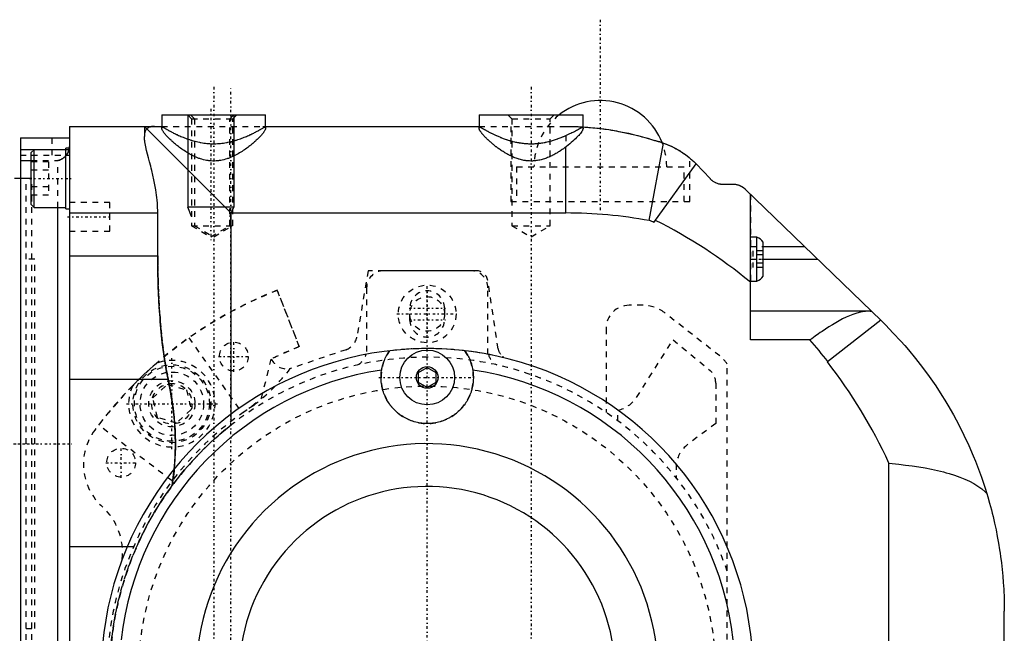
# Model space of a CAD drawing. Extents: x -484 to 152, y -5 to 754.
# Tile 14 of 14: x -159 to 12, y 647 to 754. Entities that reach past the tile are written whole.
import ezdxf

# ---------------------------------------------------------------- set-up
doc = ezdxf.new("R2010")
doc.units = 0
doc.linetypes.add('CENTER', pattern=[1.5, 0.45, -0.5, 0.05, -0.5])
doc.linetypes.add('DASHED', pattern=[2, 1, -1])
for name, color, linetype in [('AM_0', 7, 'CONTINUOUS'), ('AM_10', 7, 'CONTINUOUS'), ('AM_3', 7, 'DASHED'), ('AM_7', 7, 'CENTER')]:
    doc.layers.add(name, color=color, linetype=linetype)

msp = doc.modelspace()

# ---------------------------------------------------------------- linework, layer by layer
at = {"layer": 'AM_0', "color": 7, "linetype": 'CONTINUOUS'}
for p, q in [((-134, 737), (-134, 734.7)), ((-134, 737), (-116, 737)), ((-116, 734.7), (-116, 737)), ((-79, 737), (-79, 734.7)), ((-79, 737), (-61, 737)), ((-61, 734.65), (-61, 737)), ((-150, 735), (-150, 613.5)), ((-150, 735), (-134, 735)), ((-137, 735), (-137, 733.27)), ((-122, 720), (-137, 735)), ((-116, 735), (-79, 735)), ((-158.5, 733), (-150, 733)), ((-158.5, 733), (-158.5, 630)), ((-49.52, 718.68), (-47.04, 732.12)), ((-158.5, 731.01), (-150.6, 731.01)), ((-156.1, 730.96), (-156.6, 730.46)), ((-156.6, 721.46), (-156.6, 730.46)), ((-150.6, 730.96), (-156.1, 730.96)), ((-156.1, 720.96), (-156.1, 730.96)), ((-150, 731.21), (-150.6, 731.21)), ((-150.6, 720.71), (-150.6, 731.21)), ((-64, 720), (-64, 731.43)), ((-158.5, 729.07), (-156.6, 729.07)), ((-48.71, 718.33), (-41.39, 728.51)), ((-41.39, 728.51), (-38.99, 725.95)), ((-158.5, 726), (-159.5, 726)), ((-36.8, 725), (-35, 725)), ((-32.91, 724.15), (-9.3, 701.28)), ((-32, 698), (-32, 723.27)), ((-156.6, 721.46), (-156.1, 720.96)), ((-156.1, 720.96), (-150.6, 720.96)), ((-152, 633.04), (-152, 720.96)), ((-150.6, 720.71), (-150, 720.71)), ((-150, 720), (-134.69, 720)), ((-134.69, 712.59), (-134.69, 720)), ((-122, 720), (-122, 685.12)), ((-122, 720), (-64, 720)), ((-30.88, 715.8), (-32, 715.8)), ((-30.88, 708.2), (-30.88, 715.8)), ((-29.8, 709.05), (-29.8, 714.95)), ((-29.8, 714.2), (-22.64, 714.2)), ((-150, 712.59), (-134.69, 712.59)), ((-29.8, 712), (-20.36, 712)), ((-32, 708.2), (-30.88, 708.2)), ((-11.07, 703), (-32, 703)), ((-9.42, 701.4), (-18.66, 694.18)), ((-21.69, 698), (-32, 698)), ((-89.5, 692.37), (-88, 693.23)), ((-88, 693.23), (-86.5, 692.37)), ((-150, 691.18), (-132.89, 691.18)), ((-89.5, 690.63), (-89.5, 692.37)), ((-86.5, 692.37), (-86.5, 690.63)), ((-88, 689.77), (-89.5, 690.63)), ((-86.5, 690.63), (-88, 689.77)), ((-8, 608), (-8, 676.66)), ((-150, 662.22), (-139.95, 662.22)), ((12, 615), (12, 651))]:
    msp.add_line(p, q, dxfattribs=at)
for points in [[(-116, 734.7, 0), (-116, 734.67, 0), (-116.01, 734.61, 0), (-116.03, 734.54, 0), (-116.04, 734.51, 0), (-116.05, 734.47, 0), (-116.08, 734.4, 0), (-116.12, 734.31, 0), (-116.17, 734.23, 0), (-116.23, 734.14, 0), (-116.29, 734.04, 0), (-116.33, 733.99, 0), (-116.37, 733.94, 0), (-116.45, 733.83, 0), (-116.53, 733.73, 0), (-116.63, 733.61, 0), (-116.73, 733.5, 0), (-116.84, 733.38, 0), (-116.89, 733.31, 0), (-116.95, 733.25, 0), (-117.07, 733.13, 0), (-117.2, 733, 0), (-117.27, 732.93, 0), (-117.33, 732.86, 0), (-117.47, 732.73, 0), (-117.62, 732.6, 0), (-117.69, 732.53, 0), (-117.76, 732.46, 0), (-117.92, 732.32, 0), (-118.07, 732.18, 0), (-118.24, 732.05, 0), (-118.4, 731.91, 0), (-118.57, 731.77, 0), (-118.65, 731.7, 0), (-118.74, 731.64, 0), (-118.92, 731.5, 0), (-119.1, 731.36, 0), (-119.28, 731.22, 0), (-119.48, 731.08, 0), (-119.68, 730.94, 0), (-119.78, 730.88, 0), (-119.88, 730.81, 0), (-120.09, 730.67, 0), (-120.31, 730.53, 0), (-120.53, 730.4, 0), (-120.76, 730.27, 0), (-120.99, 730.14, 0), (-121.1, 730.08, 0), (-121.22, 730.01, 0), (-121.46, 729.89, 0), (-121.7, 729.78, 0), (-121.95, 729.67, 0), (-122.2, 729.57, 0), (-122.45, 729.47, 0), (-122.58, 729.42, 0), (-122.71, 729.38, 0), (-122.97, 729.3, 0), (-123.24, 729.23, 0), (-123.5, 729.16, 0), (-123.77, 729.11, 0), (-124.04, 729.07, 0), (-124.18, 729.05, 0), (-124.31, 729.03, 0), (-124.59, 729.01, 0), (-124.86, 729, 0), (-125, 729, 0), (-125.14, 729, 0), (-125.41, 729.01, 0), (-125.69, 729.03, 0), (-125.82, 729.05, 0), (-125.96, 729.07, 0), (-126.23, 729.11, 0), (-126.5, 729.16, 0), (-126.76, 729.23, 0), (-127.03, 729.3, 0), (-127.29, 729.38, 0), (-127.42, 729.42, 0), (-127.55, 729.47, 0), (-127.8, 729.57, 0), (-128.05, 729.67, 0), (-128.3, 729.78, 0), (-128.54, 729.89, 0), (-128.78, 730.01, 0), (-128.9, 730.08, 0), (-129.01, 730.14, 0), (-129.24, 730.27, 0), (-129.47, 730.4, 0), (-129.69, 730.53, 0), (-129.91, 730.67, 0), (-130.12, 730.81, 0), (-130.22, 730.88, 0), (-130.32, 730.94, 0), (-130.52, 731.08, 0), (-130.72, 731.22, 0), (-130.9, 731.36, 0), (-131.08, 731.5, 0), (-131.26, 731.64, 0), (-131.35, 731.7, 0), (-131.43, 731.77, 0), (-131.6, 731.91, 0), (-131.76, 732.05, 0), (-131.93, 732.18, 0), (-132.08, 732.32, 0), (-132.24, 732.46, 0), (-132.31, 732.53, 0), (-132.38, 732.6, 0), (-132.53, 732.73, 0), (-132.67, 732.86, 0), (-132.73, 732.93, 0), (-132.8, 733, 0), (-132.93, 733.13, 0), (-133.05, 733.25, 0), (-133.11, 733.31, 0), (-133.16, 733.38, 0), (-133.27, 733.5, 0), (-133.37, 733.61, 0), (-133.47, 733.73, 0), (-133.55, 733.83, 0), (-133.63, 733.94, 0), (-133.67, 733.99, 0), (-133.71, 734.04, 0), (-133.77, 734.14, 0), (-133.83, 734.23, 0), (-133.88, 734.31, 0), (-133.92, 734.4, 0), (-133.95, 734.47, 0), (-133.96, 734.51, 0), (-133.97, 734.54, 0), (-133.99, 734.61, 0), (-134, 734.67, 0), (-134, 734.7, 0)], [(-64, 731.43, 0), (-64.07, 731.38, 0), (-64.2, 731.28, 0), (-64.34, 731.18, 0), (-64.41, 731.13, 0), (-64.48, 731.08, 0), (-64.63, 730.98, 0), (-64.78, 730.88, 0), (-64.93, 730.77, 0), (-65.08, 730.67, 0), (-65.24, 730.57, 0), (-65.32, 730.52, 0), (-65.4, 730.48, 0), (-65.56, 730.38, 0), (-65.73, 730.28, 0), (-65.9, 730.19, 0), (-66.07, 730.09, 0), (-66.24, 730, 0), (-66.33, 729.96, 0), (-66.41, 729.92, 0), (-66.59, 729.83, 0), (-66.77, 729.75, 0), (-66.86, 729.71, 0), (-66.95, 729.67, 0), (-67.13, 729.59, 0), (-67.32, 729.52, 0), (-67.41, 729.49, 0), (-67.51, 729.45, 0), (-67.7, 729.39, 0), (-67.89, 729.33, 0), (-68.08, 729.27, 0), (-68.27, 729.22, 0), (-68.47, 729.17, 0), (-68.56, 729.15, 0), (-68.66, 729.13, 0), (-68.86, 729.1, 0), (-69.06, 729.07, 0), (-69.26, 729.04, 0), (-69.46, 729.02, 0), (-69.66, 729.01, 0), (-69.76, 729, 0), (-69.86, 729, 0), (-70.06, 729, 0), (-70.26, 729.01, 0), (-70.46, 729.02, 0), (-70.66, 729.03, 0), (-70.86, 729.05, 0), (-70.96, 729.07, 0), (-71.06, 729.08, 0), (-71.26, 729.12, 0), (-71.45, 729.16, 0), (-71.65, 729.2, 0), (-71.84, 729.25, 0), (-72.04, 729.3, 0), (-72.13, 729.33, 0), (-72.23, 729.36, 0), (-72.42, 729.42, 0), (-72.6, 729.49, 0), (-72.79, 729.56, 0), (-72.97, 729.64, 0), (-73.16, 729.72, 0), (-73.25, 729.76, 0), (-73.34, 729.8, 0), (-73.51, 729.88, 0), (-73.69, 729.97, 0), (-73.78, 730.01, 0), (-73.86, 730.06, 0), (-74.03, 730.15, 0), (-74.2, 730.24, 0), (-74.29, 730.29, 0), (-74.37, 730.34, 0), (-74.53, 730.43, 0), (-74.69, 730.53, 0), (-74.85, 730.63, 0), (-75.01, 730.73, 0), (-75.16, 730.83, 0), (-75.24, 730.88, 0), (-75.31, 730.94, 0), (-75.46, 731.04, 0), (-75.6, 731.14, 0), (-75.74, 731.24, 0), (-75.88, 731.34, 0), (-76.01, 731.44, 0), (-76.08, 731.49, 0), (-76.14, 731.54, 0), (-76.27, 731.64, 0), (-76.39, 731.74, 0), (-76.52, 731.84, 0), (-76.64, 731.94, 0), (-76.76, 732.04, 0), (-76.82, 732.1, 0), (-76.88, 732.15, 0), (-77, 732.25, 0), (-77.11, 732.35, 0), (-77.22, 732.45, 0), (-77.33, 732.55, 0), (-77.44, 732.65, 0), (-77.49, 732.7, 0), (-77.54, 732.75, 0), (-77.65, 732.84, 0), (-77.74, 732.94, 0), (-77.84, 733.04, 0), (-77.93, 733.13, 0), (-78.02, 733.22, 0), (-78.06, 733.27, 0), (-78.11, 733.31, 0), (-78.19, 733.4, 0), (-78.27, 733.49, 0), (-78.31, 733.53, 0), (-78.34, 733.58, 0), (-78.41, 733.66, 0), (-78.48, 733.74, 0), (-78.51, 733.78, 0), (-78.55, 733.82, 0), (-78.61, 733.9, 0), (-78.66, 733.98, 0), (-78.71, 734.05, 0), (-78.76, 734.12, 0), (-78.8, 734.19, 0), (-78.82, 734.22, 0), (-78.84, 734.25, 0), (-78.88, 734.32, 0), (-78.91, 734.38, 0), (-78.93, 734.43, 0), (-78.96, 734.49, 0), (-78.97, 734.54, 0), (-78.98, 734.56, 0), (-78.99, 734.59, 0), (-79, 734.63, 0), (-79, 734.68, 0), (-79, 734.7, 0)], [(-61, 734.65, 0), (-61, 734.6, 0), (-61.03, 734.5, 0), (-61.07, 734.38, 0), (-61.1, 734.32, 0), (-61.13, 734.25, 0), (-61.22, 734.11, 0), (-61.32, 733.96, 0), (-61.45, 733.8, 0), (-61.59, 733.63, 0), (-61.75, 733.45, 0), (-61.84, 733.35, 0), (-61.93, 733.26, 0), (-62.12, 733.06, 0), (-62.32, 732.86, 0), (-62.55, 732.65, 0), (-62.78, 732.44, 0), (-63.03, 732.22, 0), (-63.16, 732.11, 0), (-63.29, 732, 0), (-63.57, 731.77, 0), (-63.85, 731.55, 0), (-64, 731.43, 0)], [(-61, 734.91, 0), (-60.66, 734.89, 0), (-59.97, 734.84, 0), (-59.28, 734.78, 0), (-58.94, 734.74, 0), (-58.59, 734.71, 0), (-57.91, 734.63, 0), (-57.22, 734.54, 0), (-56.54, 734.44, 0), (-55.86, 734.33, 0), (-55.17, 734.22, 0), (-54.83, 734.15, 0), (-54.49, 734.09, 0), (-53.82, 733.95, 0), (-53.14, 733.81, 0), (-52.46, 733.65, 0), (-51.79, 733.49, 0), (-51.12, 733.31, 0), (-50.79, 733.22, 0), (-50.45, 733.13, 0), (-49.78, 732.94, 0), (-49.12, 732.73, 0), (-48.79, 732.63, 0)], [(-134.69, 720, 0), (-134.69, 720.44, 0), (-134.71, 720.95, 0), (-134.71, 721.1, 0), (-134.72, 721.25, 0), (-134.73, 721.33, 0), (-134.73, 721.4, 0), (-134.74, 721.55, 0), (-134.75, 721.7, 0), (-134.79, 722.22, 0), (-134.84, 722.67, 0), (-134.89, 723.11, 0), (-135.01, 724, 0), (-135.17, 724.87, 0), (-135.34, 725.72, 0), (-135.52, 726.55, 0), (-135.72, 727.36, 0), (-135.81, 727.74, 0), (-135.91, 728.12, 0), (-136.1, 728.86, 0), (-136.29, 729.55, 0), (-136.46, 730.2, 0), (-136.62, 730.84, 0), (-136.76, 731.46, 0), (-136.82, 731.76, 0), (-136.83, 731.81, 0), (-136.85, 731.91, 0), (-136.87, 732, 0), (-136.88, 732.05, 0), (-136.88, 732.1, 0), (-136.9, 732.19, 0), (-136.91, 732.28, 0), (-136.93, 732.37, 0), (-136.94, 732.46, 0), (-136.95, 732.54, 0), (-136.95, 732.58, 0), (-136.96, 732.63, 0), (-136.97, 732.71, 0), (-136.98, 732.79, 0), (-136.98, 732.87, 0), (-136.99, 732.94, 0), (-136.99, 733.02, 0), (-137, 733.06, 0), (-137, 733.09, 0), (-137, 733.16, 0), (-137, 733.23, 0), (-137, 733.27, 0)], [(-48.79, 732.63, 0), (-48.74, 732.62, 0), (-48.64, 732.59, 0), (-48.54, 732.57, 0), (-48.49, 732.56, 0), (-48.44, 732.55, 0), (-48.34, 732.52, 0), (-48.24, 732.49, 0), (-48.14, 732.47, 0), (-48.04, 732.44, 0), (-47.95, 732.41, 0), (-47.9, 732.4, 0), (-47.85, 732.38, 0), (-47.75, 732.36, 0), (-47.66, 732.33, 0), (-47.32, 732.22, 0), (-47.04, 732.12, 0)], [(-47.3, 732.21, 0), (-47.05, 732.12, 0), (-46.57, 731.94, 0), (-46.11, 731.75, 0), (-45.89, 731.66, 0), (-45.68, 731.56, 0), (-45.27, 731.36, 0), (-44.89, 731.15, 0), (-44.53, 730.95, 0), (-44.2, 730.75, 0), (-43.9, 730.56, 0), (-43.76, 730.47, 0), (-43.63, 730.38, 0), (-43.38, 730.2, 0), (-43.16, 730.05, 0), (-42.98, 729.91, 0), (-42.82, 729.78, 0), (-42.69, 729.68, 0), (-42.64, 729.64, 0), (-42.6, 729.61, 0), (-42.54, 729.56, 0), (-42.5, 729.53, 0), (-42.5, 729.53, 0)], [(-47.04, 732.12, 0), (-46.87, 732.06, 0), (-46.52, 731.92, 0), (-46.18, 731.78, 0), (-46.01, 731.71, 0), (-45.84, 731.63, 0), (-45.5, 731.47, 0), (-45.17, 731.3, 0), (-44.84, 731.13, 0), (-44.51, 730.94, 0), (-44.19, 730.75, 0), (-44.03, 730.65, 0), (-43.87, 730.54, 0), (-43.56, 730.33, 0), (-43.25, 730.11, 0), (-42.95, 729.89, 0), (-42.66, 729.65, 0), (-42.37, 729.41, 0), (-42.22, 729.29, 0), (-42.08, 729.16, 0), (-41.8, 728.91, 0), (-41.53, 728.64, 0), (-41.39, 728.51, 0)], [(-150, 731.51, 0), (-150, 731.46, 0), (-150, 731.36, 0), (-150.01, 731.26, 0), (-150.02, 731.21, 0)], [(-38.99, 725.95, 0), (-38.94, 725.9, 0), (-38.84, 725.8, 0), (-38.74, 725.71, 0), (-38.69, 725.67, 0), (-38.63, 725.62, 0), (-38.52, 725.54, 0), (-38.4, 725.46, 0), (-38.28, 725.39, 0), (-38.15, 725.32, 0), (-38.03, 725.26, 0), (-37.96, 725.24, 0), (-37.9, 725.21, 0), (-37.77, 725.16, 0), (-37.64, 725.12, 0), (-37.51, 725.08, 0), (-37.37, 725.06, 0), (-37.24, 725.03, 0), (-37.18, 725.02, 0), (-37.12, 725.02, 0), (-36.99, 725.01, 0), (-36.86, 725, 0), (-36.8, 725, 0)], [(-35, 725, 0), (-34.94, 725, 0), (-34.83, 725, 0), (-34.71, 724.99, 0), (-34.65, 724.98, 0), (-34.59, 724.97, 0), (-34.48, 724.95, 0), (-34.35, 724.93, 0), (-34.23, 724.9, 0), (-34.11, 724.87, 0), (-33.99, 724.82, 0), (-33.93, 724.8, 0), (-33.92, 724.8, 0), (-33.9, 724.79, 0), (-33.88, 724.78, 0), (-33.87, 724.78, 0), (-33.86, 724.77, 0), (-33.83, 724.76, 0), (-33.81, 724.76, 0), (-33.79, 724.75, 0), (-33.77, 724.74, 0), (-33.75, 724.73, 0), (-33.74, 724.72, 0), (-33.73, 724.72, 0), (-33.71, 724.71, 0), (-33.69, 724.7, 0), (-33.67, 724.69, 0), (-33.65, 724.68, 0), (-33.63, 724.67, 0), (-33.62, 724.67, 0), (-33.61, 724.66, 0), (-33.59, 724.65, 0), (-33.57, 724.64, 0), (-33.55, 724.63, 0), (-33.53, 724.62, 0), (-33.51, 724.61, 0), (-33.5, 724.6, 0), (-33.49, 724.59, 0), (-33.47, 724.58, 0), (-33.45, 724.57, 0), (-33.44, 724.56, 0), (-33.42, 724.55, 0), (-33.4, 724.54, 0), (-33.39, 724.53, 0), (-33.38, 724.52, 0), (-33.36, 724.51, 0), (-33.34, 724.5, 0), (-33.32, 724.49, 0), (-33.3, 724.47, 0), (-33.28, 724.46, 0), (-33.27, 724.45, 0), (-33.26, 724.45, 0), (-33.25, 724.43, 0), (-33.23, 724.42, 0), (-33.22, 724.41, 0), (-33.21, 724.41, 0), (-33.19, 724.39, 0), (-33.17, 724.38, 0), (-33.16, 724.37, 0), (-33.16, 724.37, 0), (-33.14, 724.35, 0), (-33.12, 724.34, 0), (-33.1, 724.32, 0), (-33.09, 724.31, 0), (-33.07, 724.3, 0), (-33.06, 724.29, 0), (-33.05, 724.28, 0), (-33.04, 724.27, 0), (-33.02, 724.25, 0), (-33, 724.24, 0), (-32.99, 724.22, 0), (-32.97, 724.21, 0), (-32.96, 724.2, 0), (-32.95, 724.19, 0), (-32.94, 724.18, 0), (-32.92, 724.16, 0), (-32.91, 724.15, 0)], [(-132.89, 691.18, 0), (-133, 691.74, 0), (-133.21, 692.86, 0), (-133.41, 694.01, 0), (-133.5, 694.59, 0), (-133.59, 695.18, 0), (-133.75, 696.36, 0), (-133.9, 697.55, 0), (-134.03, 698.76, 0), (-134.15, 699.98, 0), (-134.25, 701.2, 0), (-134.3, 701.82, 0), (-134.35, 702.43, 0), (-134.43, 703.65, 0), (-134.5, 704.88, 0), (-134.55, 706.1, 0), (-134.6, 707.31, 0), (-134.64, 708.51, 0), (-134.65, 709.11, 0), (-134.66, 709.7, 0), (-134.68, 710.87, 0), (-134.69, 712.02, 0), (-134.69, 712.59, 0)], [(-11.27, 703, 0), (-11.53, 702.99, 0), (-12.06, 702.95, 0), (-12.6, 702.88, 0), (-12.87, 702.82, 0), (-13.14, 702.76, 0), (-13.7, 702.6, 0), (-14.26, 702.41, 0), (-14.84, 702.18, 0), (-15.42, 701.92, 0), (-16.01, 701.63, 0), (-16.3, 701.48, 0), (-16.6, 701.32, 0), (-17.19, 700.98, 0), (-17.78, 700.63, 0), (-18.38, 700.25, 0), (-18.98, 699.86, 0), (-19.58, 699.46, 0), (-19.88, 699.26, 0), (-20.18, 699.05, 0), (-20.78, 698.63, 0), (-21.38, 698.21, 0), (-21.69, 698, 0)], [(-9.3, 701.28, 0), (-8.6, 700.59, 0), (-7.23, 699.19, 0), (-5.91, 697.76, 0), (-5.26, 697.02, 0), (-4.62, 696.28, 0), (-3.37, 694.77, 0), (-2.17, 693.23, 0), (-1.01, 691.65, 0), (0.11, 690.04, 0), (1.18, 688.39, 0), (1.7, 687.55, 0), (2.2, 686.71, 0), (3.18, 685.01, 0), (4.12, 683.27, 0), (5, 681.51, 0), (5.84, 679.72, 0), (6.62, 677.91, 0), (7, 676.99, 0), (7.36, 676.07, 0), (8.04, 674.21, 0), (8.67, 672.33, 0), (8.97, 671.39, 0)], [(-95.9, 692.77, 0), (-95.89, 692.79, 0), (-95.89, 692.85, 0), (-95.88, 692.9, 0), (-95.87, 692.93, 0), (-95.87, 692.95, 0), (-95.86, 693.01, 0), (-95.85, 693.06, 0), (-95.81, 693.24, 0), (-95.74, 693.54, 0), (-95.7, 693.68, 0), (-95.65, 693.83, 0), (-95.57, 694.1, 0), (-95.47, 694.36, 0), (-95.37, 694.61, 0), (-95.27, 694.84, 0), (-95.17, 695.06, 0), (-95.11, 695.16, 0), (-95.06, 695.26, 0), (-94.96, 695.44, 0), (-94.87, 695.6, 0), (-94.82, 695.69, 0), (-94.8, 695.71, 0), (-94.79, 695.73, 0), (-94.78, 695.74, 0), (-94.78, 695.75, 0), (-94.76, 695.78, 0), (-94.75, 695.8, 0), (-94.74, 695.82, 0), (-94.72, 695.84, 0), (-94.71, 695.86, 0), (-94.7, 695.87, 0), (-94.7, 695.87, 0), (-94.69, 695.89, 0), (-94.68, 695.91, 0), (-94.66, 695.93, 0), (-94.65, 695.94, 0), (-94.64, 695.96, 0), (-94.64, 695.96, 0), (-94.63, 695.97, 0), (-94.62, 695.99, 0), (-94.61, 696, 0), (-94.61, 696.01, 0), (-94.61, 696.01, 0), (-94.6, 696.02, 0), (-94.59, 696.04, 0), (-94.59, 696.04, 0), (-94.58, 696.05, 0), (-94.58, 696.06, 0), (-94.57, 696.07, 0), (-94.56, 696.07, 0), (-94.56, 696.08, 0), (-94.55, 696.09, 0), (-94.55, 696.09, 0), (-94.55, 696.1, 0), (-94.54, 696.1, 0), (-94.54, 696.11, 0), (-94.54, 696.11, 0), (-94.54, 696.11, 0), (-94.53, 696.12, 0), (-94.53, 696.12, 0), (-94.53, 696.12, 0), (-94.53, 696.12, 0), (-94.53, 696.12, 0), (-94.53, 696.12, 0)], [(-81.47, 696.12, 0), (-81.47, 696.12, 0), (-81.47, 696.12, 0), (-81.47, 696.12, 0), (-81.47, 696.12, 0), (-81.47, 696.12, 0), (-81.46, 696.11, 0), (-81.46, 696.11, 0), (-81.46, 696.11, 0), (-81.46, 696.1, 0), (-81.45, 696.1, 0), (-81.45, 696.09, 0), (-81.45, 696.09, 0), (-81.44, 696.08, 0), (-81.44, 696.08, 0), (-81.43, 696.07, 0), (-81.43, 696.06, 0), (-81.42, 696.05, 0), (-81.42, 696.04, 0), (-81.41, 696.04, 0), (-81.4, 696.03, 0), (-81.4, 696.02, 0), (-81.39, 696.01, 0), (-81.39, 696, 0), (-81.38, 695.99, 0), (-81.37, 695.98, 0), (-81.37, 695.97, 0), (-81.36, 695.96, 0), (-81.35, 695.95, 0), (-81.34, 695.93, 0), (-81.33, 695.92, 0), (-81.32, 695.9, 0), (-81.31, 695.88, 0), (-81.3, 695.88, 0), (-81.3, 695.87, 0), (-81.28, 695.85, 0), (-81.27, 695.83, 0), (-81.26, 695.81, 0), (-81.25, 695.79, 0), (-81.23, 695.77, 0), (-81.23, 695.76, 0), (-81.22, 695.75, 0), (-81.21, 695.73, 0), (-81.19, 695.7, 0), (-81.14, 695.62, 0), (-81.05, 695.46, 0), (-80.95, 695.29, 0), (-80.9, 695.19, 0), (-80.85, 695.09, 0), (-80.75, 694.88, 0), (-80.64, 694.65, 0), (-80.54, 694.4, 0), (-80.45, 694.13, 0), (-80.35, 693.85, 0), (-80.31, 693.71, 0), (-80.27, 693.56, 0), (-80.19, 693.25, 0), (-80.15, 693.07, 0), (-80.14, 693.01, 0), (-80.13, 692.96, 0), (-80.13, 692.93, 0), (-80.12, 692.9, 0), (-80.11, 692.85, 0), (-80.11, 692.8, 0), (-80.1, 692.77, 0)], [(-80.1, 692.77, 0), (-80.08, 692.64, 0), (-80.05, 692.39, 0), (-80.02, 692.13, 0), (-80.02, 692, 0), (-80.01, 691.88, 0), (-80, 691.62, 0), (-80, 691.37, 0), (-80.01, 691.12, 0), (-80.02, 690.88, 0), (-80.05, 690.63, 0), (-80.06, 690.51, 0), (-80.08, 690.39, 0), (-80.11, 690.16, 0), (-80.16, 689.92, 0), (-80.21, 689.68, 0), (-80.27, 689.44, 0), (-80.34, 689.2, 0), (-80.37, 689.09, 0), (-80.41, 688.97, 0), (-80.5, 688.73, 0), (-80.59, 688.49, 0), (-80.64, 688.38, 0), (-80.69, 688.26, 0), (-80.79, 688.03, 0), (-80.91, 687.8, 0), (-80.97, 687.68, 0), (-81.03, 687.57, 0), (-81.16, 687.35, 0), (-81.3, 687.13, 0), (-81.44, 686.92, 0), (-81.59, 686.71, 0), (-81.75, 686.51, 0), (-81.83, 686.41, 0), (-81.91, 686.31, 0), (-82.08, 686.12, 0), (-82.25, 685.93, 0), (-82.43, 685.76, 0), (-82.61, 685.59, 0), (-82.8, 685.42, 0), (-82.89, 685.34, 0), (-82.99, 685.26, 0), (-83.19, 685.11, 0), (-83.39, 684.96, 0), (-83.6, 684.82, 0), (-83.82, 684.68, 0), (-84.05, 684.54, 0), (-84.16, 684.48, 0), (-84.28, 684.42, 0), (-84.52, 684.3, 0), (-84.76, 684.18, 0), (-85.01, 684.08, 0), (-85.26, 683.98, 0), (-85.52, 683.9, 0), (-85.64, 683.85, 0), (-85.77, 683.82, 0), (-86.03, 683.75, 0), (-86.3, 683.68, 0), (-86.56, 683.63, 0), (-86.82, 683.59, 0), (-87.09, 683.55, 0), (-87.22, 683.54, 0), (-87.35, 683.53, 0), (-87.61, 683.51, 0), (-87.87, 683.5, 0), (-88, 683.5, 0), (-88.13, 683.5, 0), (-88.39, 683.51, 0), (-88.65, 683.53, 0), (-88.78, 683.54, 0), (-88.91, 683.55, 0), (-89.18, 683.59, 0), (-89.44, 683.63, 0), (-89.7, 683.68, 0), (-89.97, 683.75, 0), (-90.23, 683.82, 0), (-90.36, 683.85, 0), (-90.48, 683.9, 0), (-90.74, 683.98, 0), (-90.99, 684.08, 0), (-91.24, 684.18, 0), (-91.48, 684.3, 0), (-91.72, 684.42, 0), (-91.84, 684.48, 0), (-91.95, 684.54, 0), (-92.18, 684.68, 0), (-92.4, 684.82, 0), (-92.61, 684.96, 0), (-92.81, 685.11, 0), (-93.01, 685.26, 0), (-93.11, 685.34, 0), (-93.2, 685.42, 0), (-93.39, 685.59, 0), (-93.57, 685.76, 0), (-93.75, 685.93, 0), (-93.92, 686.12, 0), (-94.09, 686.31, 0), (-94.17, 686.41, 0), (-94.25, 686.51, 0), (-94.41, 686.71, 0), (-94.56, 686.92, 0), (-94.7, 687.13, 0), (-94.84, 687.35, 0), (-94.97, 687.57, 0), (-95.03, 687.68, 0), (-95.09, 687.8, 0), (-95.21, 688.03, 0), (-95.31, 688.26, 0), (-95.36, 688.38, 0), (-95.41, 688.49, 0), (-95.5, 688.73, 0), (-95.59, 688.97, 0), (-95.63, 689.09, 0), (-95.66, 689.2, 0), (-95.73, 689.44, 0), (-95.79, 689.68, 0), (-95.84, 689.92, 0), (-95.89, 690.16, 0), (-95.92, 690.39, 0), (-95.94, 690.51, 0), (-95.95, 690.63, 0), (-95.98, 690.88, 0), (-95.99, 691.12, 0), (-96, 691.37, 0), (-96, 691.62, 0), (-95.99, 691.88, 0), (-95.98, 692, 0), (-95.98, 692.13, 0), (-95.95, 692.39, 0), (-95.92, 692.64, 0), (-95.9, 692.77, 0)], [(-131.84, 675.65, 0), (-131.8, 676.08, 0), (-131.73, 676.94, 0), (-131.68, 677.8, 0), (-131.67, 678.23, 0), (-131.65, 678.65, 0), (-131.63, 679.49, 0), (-131.63, 680.32, 0), (-131.65, 681.16, 0), (-131.68, 682.02, 0), (-131.72, 682.89, 0), (-131.75, 683.33, 0), (-131.79, 683.78, 0), (-131.87, 684.67, 0), (-131.97, 685.56, 0), (-132.08, 686.45, 0), (-132.2, 687.33, 0), (-132.34, 688.21, 0), (-132.41, 688.65, 0), (-132.49, 689.08, 0), (-132.64, 689.94, 0), (-132.81, 690.77, 0), (-132.89, 691.18, 0)], [(-8, 676.66, 0), (-7.42, 676.6, 0), (-6.25, 676.47, 0), (-5.1, 676.32, 0), (-4.53, 676.25, 0), (-3.96, 676.17, 0), (-2.83, 676, 0), (-1.72, 675.81, 0), (-0.63, 675.6, 0), (0.42, 675.37, 0), (1.44, 675.12, 0), (1.94, 674.99, 0), (2.43, 674.85, 0), (3.38, 674.55, 0), (4.29, 674.23, 0), (5.15, 673.88, 0), (5.96, 673.5, 0), (6.72, 673.09, 0), (7.08, 672.87, 0), (7.43, 672.64, 0), (8.08, 672.17, 0), (8.68, 671.66, 0), (8.97, 671.39, 0)], [(8.97, 671.39, 0), (9.13, 670.82, 0), (9.46, 669.68, 0), (9.77, 668.54, 0), (9.91, 667.97, 0), (10.05, 667.39, 0), (10.32, 666.24, 0), (10.57, 665.09, 0), (10.79, 663.94, 0), (11, 662.78, 0), (11.19, 661.63, 0), (11.27, 661.05, 0), (11.36, 660.48, 0), (11.5, 659.34, 0), (11.63, 658.2, 0), (11.74, 657.06, 0), (11.83, 655.94, 0), (11.9, 654.82, 0), (11.92, 654.26, 0), (11.95, 653.71, 0), (11.98, 652.62, 0), (12, 651.54, 0), (12, 651, 0)]]:
    msp.add_polyline3d(points, dxfattribs=at)
for radius in [4.75, 1.88]:
    msp.add_circle((-88, 691.5), radius, dxfattribs=at)
for centre, radius, start, end in [((-58, 728), 11.5, 21.4788, 128.5), ((-64, 640), 80, 79.57, 90), ((-49.88, 716.71), 2, 54.27, 79.57), ((-88, 640), 88.1, 50.5324, 63.3157), ((-31.5, 713.9), 2, 31.7883, 71.8051), ((-31.5, 710.1), 2, 288.1949, 328.2117), ((-88, 640), 88.1, 38, 41.1736), ((-88, 640), 56.5, 2.5322, 214.42), ((-88, 640), 53.36, 98.5135, 173.5433), ((-88, 640), 71.5, 131.0281, 135.5719), ((-88, 640), 53.36, 6.4567, 81.4865), ((-88, 640), 88, 24.62, 38), ((-88, 640), 40.02, 2.1299, 214.42), ((-88, 640), 32.6, 1.8555, 214.42)]:
    msp.add_arc(centre, radius, start, end, dxfattribs=at)
at = {"layer": 'AM_10', "color": 7, "linetype": 'CONTINUOUS'}
for p, q in [((-129.5, 737), (-129.5, 721)), ((-121.5, 737), (-121.5, 721)), ((-121.5, 721), (-129.5, 721)), ((-128.82, 719.4), (-129.5, 721)), ((-122.18, 719.4), (-121.5, 721))]:
    msp.add_line(p, q, dxfattribs=at)
at = {"layer": 'AM_3', "color": 6, "linetype": 'DASHED'}
for p, q in [((-129.5, 737), (-128.82, 736.32)), ((-129, 737), (-128.32, 736.32)), ((-128.82, 736.32), (-128.82, 717.8)), ((-128.82, 736.32), (-121.68, 736.32)), ((-128.32, 736.32), (-128.32, 717.8)), ((-122.18, 736.32), (-121.5, 737)), ((-122.18, 717.8), (-122.18, 736.32)), ((-121.68, 736.32), (-121, 737)), ((-121.68, 717.8), (-121.68, 736.32)), ((-74, 737), (-73.32, 736.32)), ((-73.32, 736.32), (-73.32, 717.8)), ((-73.32, 736.32), (-66.68, 736.32)), ((-66.68, 736.32), (-66, 737)), ((-66.68, 717.8), (-66.68, 736.32)), ((-134, 735), (-116, 735)), ((-79, 735), (-64, 735)), ((-73.5, 735), (-73.5, 722)), ((-61.21, 734.92), (-61, 734.91)), ((-61.07, 734.91), (-61, 734.91)), ((-153, 730), (-153, 733)), ((-64, 733.42), (-64, 731.43)), ((-150.6, 731.01), (-150.06, 731.01)), ((-158.5, 730), (-150, 730)), ((-156.6, 729.07), (-152, 729.07)), ((-153.6, 728.85), (-156.6, 728.85)), ((-153.6, 728.85), (-153.6, 723.07)), ((-152, 720.96), (-152, 729.07)), ((-42.5, 722), (-42.5, 729.53)), ((-153.6, 727.4), (-156.6, 727.4)), ((-72.5, 728), (-72.5, 722)), ((-72.5, 728), (-43.5, 728)), ((-43.5, 722), (-43.5, 728)), ((-157.5, 726), (-158.5, 726)), ((-156.5, 726), (-158.5, 726)), ((-157.5, 634), (-157.5, 726)), ((-156.5, 634), (-156.5, 726)), ((-153.6, 724.52), (-156.6, 724.52)), ((-153.6, 723.07), (-156.6, 723.07)), ((-143, 721.84), (-150, 721.84)), ((-143, 716.84), (-143, 721.84)), ((-73.5, 722), (-42.5, 722)), ((-32, 723.27), (-32, 708.01)), ((-150, 716.84), (-143, 716.84)), ((-128.82, 717.8), (-125.5, 715.88)), ((-128.82, 717.8), (-121.68, 717.8)), ((-128.32, 717.8), (-125, 715.88)), ((-125.5, 715.88), (-122.18, 717.8)), ((-125, 715.88), (-121.68, 717.8)), ((-73.32, 717.8), (-70, 715.88)), ((-73.32, 717.8), (-66.68, 717.8)), ((-70, 715.88), (-66.68, 717.8)), ((-32, 714.2), (-29.8, 714.2)), ((-31.6, 713.44), (-31.6, 710.56)), ((-29.8, 713.44), (-31.6, 713.44)), ((-156, 712), (-157.5, 712)), ((-156, 648), (-156, 712)), ((-32, 712), (-29.8, 712)), ((-29.8, 712.72), (-31.6, 712.72)), ((-98.25, 710), (-100.17, 698.6)), ((-79.47, 710), (-98.25, 710)), ((-80.5, 710), (-95.5, 710)), ((-29.8, 711.28), (-31.6, 711.28)), ((-29.8, 710.56), (-31.6, 710.56)), ((-75.7, 696.43), (-77.49, 708.3)), ((-113.99, 706.57), (-110.16, 696.83)), ((-110.16, 696.84), (-113.97, 706.62)), ((-98.5, 707), (-98.5, 695.52)), ((-77.5, 695.52), (-77.5, 707)), ((-91, 701.5), (-91, 703.5)), ((-85, 703.5), (-85, 701.5)), ((-50.6, 704), (-53, 704)), ((-11.27, 703), (-11.07, 703)), ((-37.31, 695.23), (-46.91, 702.73)), ((-57, 700), (-57, 685.43)), ((-129.32, 698.35), (-120.07, 685.3)), ((-51.71, 688.04), (-45.39, 698.04)), ((-45.39, 698.04), (-38.96, 692.71)), ((-110.16, 696.83), (-115.03, 694.69)), ((-102.06, 696.29), (-111.88, 692.98)), ((-116.71, 687.9), (-115.03, 694.69)), ((-36, 622.08), (-36, 693.82)), ((-135.55, 687.94), (-133.03, 690.31)), ((-133.03, 690.31), (-129.71, 689.32)), ((-129.71, 689.32), (-128.92, 685.95)), ((-38, 690.52), (-38, 683.51)), ((-134.76, 684.57), (-135.55, 687.94)), ((-128.92, 685.95), (-131.44, 683.57)), ((-131.44, 683.57), (-134.76, 684.57)), ((-122, 685.12), (-122, 683.23)), ((-54.94, 683.95), (-54.94, 685.82)), ((-132.21, 673.56), (-144.95, 683.23)), ((-38, 683.51), (-42.88, 679.87)), ((-44.85, 676.48), (-44.85, 674.11)), ((-139.95, 662.22), (-138.31, 662.22)), ((-157.5, 648), (-156, 648))]:
    msp.add_line(p, q, dxfattribs=at)
for points in [[(-135.27, 735, 0), (-135.36, 735, 0), (-135.54, 734.99, 0), (-135.71, 734.97, 0), (-135.8, 734.96, 0), (-135.88, 734.94, 0), (-136.03, 734.9, 0), (-136.17, 734.85, 0), (-136.31, 734.79, 0), (-136.43, 734.72, 0), (-136.54, 734.63, 0), (-136.59, 734.59, 0), (-136.63, 734.54, 0), (-136.72, 734.43, 0), (-136.79, 734.31, 0), (-136.85, 734.17, 0), (-136.9, 734.03, 0), (-136.94, 733.88, 0), (-136.96, 733.8, 0), (-136.97, 733.71, 0), (-136.99, 733.54, 0), (-137, 733.36, 0), (-137, 733.27, 0)], [(-134, 734.7, 0), (-134, 734.71, 0), (-134, 734.74, 0), (-133.99, 734.77, 0), (-133.99, 734.79, 0), (-133.98, 734.8, 0), (-133.97, 734.83, 0), (-133.95, 734.85, 0), (-133.94, 734.88, 0), (-133.91, 734.9, 0), (-133.89, 734.92, 0), (-133.87, 734.92, 0), (-133.86, 734.93, 0), (-133.83, 734.95, 0), (-133.79, 734.96, 0), (-133.76, 734.97, 0), (-133.71, 734.98, 0), (-133.67, 734.99, 0), (-133.64, 734.99, 0), (-133.62, 734.99, 0), (-133.57, 735, 0), (-133.51, 735, 0), (-133.49, 735, 0)], [(-134, 735, 0), (-134, 735, 0), (-133.99, 734.99, 0), (-133.98, 734.99, 0), (-133.97, 734.98, 0), (-133.95, 734.97, 0), (-133.92, 734.95, 0), (-133.88, 734.93, 0), (-133.84, 734.9, 0), (-133.78, 734.87, 0), (-133.72, 734.83, 0), (-133.69, 734.81, 0), (-133.65, 734.79, 0), (-133.57, 734.75, 0), (-133.49, 734.7, 0), (-133.39, 734.64, 0), (-133.29, 734.59, 0), (-133.19, 734.53, 0), (-133.13, 734.49, 0), (-133.07, 734.46, 0), (-132.95, 734.39, 0), (-132.82, 734.32, 0), (-132.76, 734.29, 0), (-132.69, 734.25, 0), (-132.55, 734.18, 0), (-132.4, 734.1, 0), (-132.33, 734.06, 0), (-132.25, 734.02, 0), (-132.1, 733.94, 0), (-131.94, 733.86, 0), (-131.77, 733.78, 0), (-131.61, 733.7, 0), (-131.44, 733.62, 0), (-131.35, 733.58, 0), (-131.26, 733.54, 0), (-131.08, 733.45, 0), (-130.89, 733.37, 0), (-130.7, 733.28, 0), (-130.5, 733.2, 0), (-130.29, 733.12, 0), (-130.19, 733.07, 0), (-130.08, 733.03, 0), (-129.87, 732.95, 0), (-129.65, 732.87, 0), (-129.42, 732.79, 0), (-129.19, 732.71, 0), (-128.96, 732.64, 0), (-128.84, 732.6, 0), (-128.72, 732.56, 0), (-128.48, 732.49, 0), (-128.23, 732.43, 0), (-127.98, 732.36, 0), (-127.73, 732.31, 0), (-127.47, 732.25, 0), (-127.35, 732.23, 0), (-127.22, 732.2, 0), (-126.96, 732.16, 0), (-126.7, 732.12, 0), (-126.44, 732.09, 0), (-126.18, 732.06, 0), (-125.91, 732.03, 0), (-125.78, 732.03, 0), (-125.65, 732.02, 0), (-125.39, 732.01, 0), (-125.13, 732, 0), (-125, 732, 0), (-124.87, 732, 0), (-124.61, 732.01, 0), (-124.35, 732.02, 0), (-124.22, 732.03, 0), (-124.09, 732.03, 0), (-123.82, 732.06, 0), (-123.56, 732.09, 0), (-123.3, 732.12, 0), (-123.04, 732.16, 0), (-122.78, 732.2, 0), (-122.65, 732.23, 0), (-122.53, 732.25, 0), (-122.27, 732.31, 0), (-122.02, 732.36, 0), (-121.77, 732.43, 0), (-121.52, 732.49, 0), (-121.28, 732.56, 0), (-121.16, 732.6, 0), (-121.04, 732.64, 0), (-120.81, 732.71, 0), (-120.58, 732.79, 0), (-120.35, 732.87, 0), (-120.13, 732.95, 0), (-119.92, 733.03, 0), (-119.81, 733.07, 0), (-119.71, 733.12, 0), (-119.5, 733.2, 0), (-119.3, 733.28, 0), (-119.11, 733.37, 0), (-118.92, 733.45, 0), (-118.74, 733.54, 0), (-118.65, 733.58, 0), (-118.56, 733.62, 0), (-118.39, 733.7, 0), (-118.23, 733.78, 0), (-118.06, 733.86, 0), (-117.9, 733.94, 0), (-117.75, 734.02, 0), (-117.67, 734.06, 0), (-117.6, 734.1, 0), (-117.45, 734.18, 0), (-117.31, 734.25, 0), (-117.24, 734.29, 0), (-117.18, 734.32, 0), (-117.05, 734.39, 0), (-116.93, 734.46, 0), (-116.87, 734.49, 0), (-116.81, 734.53, 0), (-116.71, 734.59, 0), (-116.61, 734.64, 0), (-116.51, 734.7, 0), (-116.43, 734.75, 0), (-116.35, 734.79, 0), (-116.31, 734.81, 0), (-116.28, 734.83, 0), (-116.22, 734.87, 0), (-116.16, 734.9, 0), (-116.12, 734.93, 0), (-116.08, 734.95, 0), (-116.05, 734.97, 0), (-116.03, 734.98, 0), (-116.02, 734.99, 0), (-116.01, 734.99, 0), (-116, 735, 0), (-116, 735, 0)], [(-116.51, 735, 0), (-116.49, 735, 0), (-116.43, 735, 0), (-116.38, 734.99, 0), (-116.36, 734.99, 0), (-116.33, 734.99, 0), (-116.29, 734.98, 0), (-116.24, 734.97, 0), (-116.21, 734.96, 0), (-116.17, 734.95, 0), (-116.14, 734.93, 0), (-116.13, 734.92, 0), (-116.11, 734.92, 0), (-116.09, 734.9, 0), (-116.06, 734.88, 0), (-116.05, 734.85, 0), (-116.03, 734.83, 0), (-116.02, 734.8, 0), (-116.01, 734.79, 0), (-116.01, 734.77, 0), (-116, 734.74, 0), (-116, 734.71, 0), (-116, 734.7, 0)], [(-79, 734.7, 0), (-79, 734.71, 0), (-79, 734.74, 0), (-78.99, 734.77, 0), (-78.99, 734.79, 0), (-78.98, 734.8, 0), (-78.97, 734.83, 0), (-78.95, 734.85, 0), (-78.94, 734.88, 0), (-78.91, 734.9, 0), (-78.89, 734.92, 0), (-78.87, 734.92, 0), (-78.86, 734.93, 0), (-78.83, 734.95, 0), (-78.79, 734.96, 0), (-78.76, 734.97, 0), (-78.71, 734.98, 0), (-78.67, 734.99, 0), (-78.64, 734.99, 0), (-78.62, 734.99, 0), (-78.57, 735, 0), (-78.51, 735, 0), (-78.49, 735, 0)], [(-79, 735, 0), (-79, 735, 0), (-79, 735, 0), (-78.99, 734.99, 0), (-78.98, 734.99, 0), (-78.98, 734.99, 0), (-78.96, 734.98, 0), (-78.94, 734.96, 0), (-78.91, 734.95, 0), (-78.88, 734.93, 0), (-78.85, 734.91, 0), (-78.83, 734.9, 0), (-78.81, 734.89, 0), (-78.77, 734.86, 0), (-78.73, 734.84, 0), (-78.67, 734.81, 0), (-78.62, 734.78, 0), (-78.56, 734.74, 0), (-78.53, 734.72, 0), (-78.5, 734.71, 0), (-78.43, 734.67, 0), (-78.36, 734.63, 0), (-78.33, 734.61, 0), (-78.29, 734.58, 0), (-78.21, 734.54, 0), (-78.13, 734.49, 0), (-78.09, 734.47, 0), (-78.04, 734.45, 0), (-77.95, 734.4, 0), (-77.86, 734.35, 0), (-77.76, 734.29, 0), (-77.67, 734.24, 0), (-77.56, 734.18, 0), (-77.51, 734.16, 0), (-77.46, 734.13, 0), (-77.35, 734.07, 0), (-77.24, 734.01, 0), (-77.13, 733.96, 0), (-77.01, 733.9, 0), (-76.89, 733.84, 0), (-76.83, 733.81, 0), (-76.77, 733.78, 0), (-76.65, 733.72, 0), (-76.52, 733.66, 0), (-76.4, 733.6, 0), (-76.27, 733.54, 0), (-76.14, 733.48, 0), (-76.07, 733.45, 0), (-76, 733.42, 0), (-75.86, 733.36, 0), (-75.72, 733.29, 0), (-75.58, 733.23, 0), (-75.43, 733.17, 0), (-75.28, 733.11, 0), (-75.2, 733.08, 0), (-75.12, 733.05, 0), (-74.97, 732.99, 0), (-74.81, 732.93, 0), (-74.65, 732.87, 0), (-74.48, 732.81, 0), (-74.31, 732.75, 0), (-74.23, 732.72, 0), (-74.14, 732.7, 0), (-73.97, 732.64, 0), (-73.8, 732.59, 0), (-73.71, 732.56, 0), (-73.62, 732.53, 0), (-73.44, 732.48, 0), (-73.26, 732.44, 0), (-73.17, 732.41, 0), (-73.08, 732.39, 0), (-72.9, 732.35, 0), (-72.71, 732.3, 0), (-72.53, 732.26, 0), (-72.34, 732.23, 0), (-72.15, 732.19, 0), (-72.06, 732.17, 0), (-71.96, 732.16, 0), (-71.77, 732.13, 0), (-71.58, 732.1, 0), (-71.39, 732.08, 0), (-71.2, 732.06, 0), (-71.01, 732.04, 0), (-70.91, 732.03, 0), (-70.81, 732.03, 0), (-70.62, 732.02, 0), (-70.43, 732.01, 0), (-70.24, 732, 0), (-70.05, 732, 0), (-69.86, 732, 0), (-69.76, 732, 0), (-69.67, 732, 0), (-69.48, 732.01, 0), (-69.29, 732.02, 0), (-69.09, 732.03, 0), (-68.9, 732.05, 0), (-68.71, 732.07, 0), (-68.61, 732.08, 0), (-68.52, 732.09, 0), (-68.33, 732.12, 0), (-68.14, 732.14, 0), (-67.95, 732.17, 0), (-67.76, 732.21, 0), (-67.57, 732.24, 0), (-67.48, 732.26, 0), (-67.38, 732.28, 0), (-67.2, 732.32, 0), (-67.01, 732.37, 0), (-66.92, 732.39, 0), (-66.83, 732.41, 0), (-66.65, 732.46, 0), (-66.47, 732.51, 0), (-66.38, 732.53, 0), (-66.29, 732.56, 0), (-66.12, 732.61, 0), (-65.94, 732.67, 0), (-65.77, 732.72, 0), (-65.6, 732.78, 0), (-65.44, 732.84, 0), (-65.36, 732.87, 0), (-65.28, 732.9, 0), (-65.11, 732.96, 0), (-64.96, 733.02, 0), (-64.8, 733.08, 0), (-64.65, 733.14, 0), (-64.5, 733.2, 0), (-64.42, 733.23, 0), (-64.35, 733.26, 0), (-64.21, 733.32, 0), (-64.07, 733.39, 0), (-64, 733.42, 0)], [(-64, 735, 0), (-63.89, 735, 0), (-63.67, 735, 0), (-63.46, 735, 0), (-63.36, 735, 0), (-63.26, 734.99, 0), (-63.06, 734.99, 0), (-62.87, 734.99, 0), (-62.68, 734.98, 0), (-62.5, 734.98, 0), (-62.34, 734.97, 0), (-62.25, 734.97, 0), (-62.18, 734.97, 0), (-62.02, 734.96, 0), (-61.88, 734.96, 0), (-61.75, 734.95, 0), (-61.63, 734.94, 0), (-61.52, 734.94, 0), (-61.47, 734.94, 0), (-61.42, 734.93, 0), (-61.33, 734.93, 0), (-61.25, 734.92, 0), (-61.21, 734.92, 0)], [(-64, 735, 0), (-63.59, 735, 0), (-62.78, 734.99, 0), (-61.93, 734.96, 0), (-61.5, 734.94, 0), (-61.06, 734.91, 0), (-60.16, 734.85, 0), (-59.25, 734.77, 0), (-58.33, 734.68, 0), (-57.41, 734.56, 0), (-56.51, 734.44, 0), (-56.06, 734.37, 0), (-55.62, 734.29, 0), (-54.75, 734.14, 0), (-53.92, 733.97, 0), (-53.11, 733.8, 0), (-52.29, 733.61, 0), (-51.48, 733.41, 0), (-51.08, 733.3, 0), (-50.68, 733.19, 0), (-49.9, 732.97, 0), (-49.15, 732.74, 0), (-48.79, 732.63, 0)], [(-64, 733.42, 0), (-63.87, 733.47, 0), (-63.62, 733.59, 0), (-63.38, 733.71, 0), (-63.26, 733.76, 0), (-63.14, 733.82, 0), (-62.92, 733.93, 0), (-62.71, 734.03, 0), (-62.5, 734.14, 0), (-62.31, 734.24, 0), (-62.13, 734.33, 0), (-62.05, 734.38, 0), (-61.96, 734.42, 0), (-61.81, 734.5, 0), (-61.67, 734.58, 0), (-61.54, 734.65, 0), (-61.42, 734.72, 0), (-61.32, 734.77, 0), (-61.27, 734.8, 0), (-61.23, 734.82, 0), (-61.15, 734.87, 0), (-61.09, 734.9, 0), (-61.07, 734.91, 0)], [(-61.21, 734.92, 0), (-61.2, 734.92, 0), (-61.18, 734.91, 0), (-61.16, 734.9, 0), (-61.15, 734.89, 0), (-61.14, 734.89, 0), (-61.12, 734.88, 0), (-61.1, 734.87, 0), (-61.09, 734.85, 0), (-61.07, 734.84, 0), (-61.06, 734.82, 0), (-61.05, 734.82, 0), (-61.05, 734.81, 0), (-61.04, 734.79, 0), (-61.03, 734.78, 0), (-61.02, 734.76, 0), (-61.01, 734.74, 0), (-61.01, 734.72, 0), (-61.01, 734.71, 0), (-61, 734.7, 0), (-61, 734.68, 0), (-61, 734.66, 0), (-61, 734.65, 0)], [(-48.79, 732.63, 0), (-48.53, 732.57, 0), (-48.02, 732.44, 0), (-47.53, 732.29, 0), (-47.3, 732.21, 0)], [(-152, 729.07, 0), (-151.93, 729.09, 0), (-151.79, 729.13, 0), (-151.65, 729.18, 0), (-151.59, 729.21, 0), (-151.52, 729.24, 0), (-151.38, 729.31, 0), (-151.25, 729.38, 0), (-151.13, 729.46, 0), (-151, 729.55, 0), (-150.88, 729.65, 0), (-150.83, 729.7, 0), (-150.77, 729.75, 0), (-150.66, 729.87, 0), (-150.55, 729.99, 0), (-150.45, 730.12, 0), (-150.36, 730.26, 0), (-150.31, 730.35, 0), (-150.3, 730.38, 0), (-150.28, 730.4, 0), (-150.28, 730.42, 0), (-150.27, 730.43, 0), (-150.26, 730.45, 0), (-150.24, 730.48, 0), (-150.24, 730.49, 0), (-150.23, 730.51, 0), (-150.22, 730.53, 0), (-150.2, 730.56, 0), (-150.2, 730.57, 0), (-150.19, 730.59, 0), (-150.18, 730.62, 0), (-150.17, 730.64, 0), (-150.16, 730.67, 0), (-150.15, 730.7, 0), (-150.14, 730.73, 0), (-150.13, 730.74, 0), (-150.13, 730.76, 0), (-150.12, 730.79, 0), (-150.11, 730.81, 0), (-150.1, 730.84, 0), (-150.09, 730.87, 0), (-150.08, 730.9, 0), (-150.08, 730.92, 0), (-150.07, 730.93, 0), (-150.07, 730.96, 0), (-150.06, 730.99, 0), (-150.06, 731.01, 0)], [(-150.06, 731.01, 0), (-150.06, 730.97, 0), (-150.08, 730.9, 0), (-150.1, 730.84, 0), (-150.11, 730.8, 0), (-150.12, 730.77, 0), (-150.15, 730.7, 0), (-150.17, 730.64, 0), (-150.2, 730.57, 0), (-150.23, 730.51, 0), (-150.26, 730.45, 0), (-150.27, 730.42, 0), (-150.29, 730.39, 0), (-150.32, 730.33, 0), (-150.36, 730.27, 0), (-150.39, 730.22, 0), (-150.43, 730.16, 0), (-150.46, 730.11, 0), (-150.48, 730.09, 0), (-150.5, 730.06, 0), (-150.54, 730.01, 0), (-150.58, 729.96, 0), (-150.6, 729.94, 0)], [(-150.06, 731.01, 0), (-150.05, 731.02, 0), (-150.05, 731.05, 0), (-150.04, 731.08, 0), (-150.04, 731.1, 0), (-150.04, 731.11, 0), (-150.03, 731.14, 0), (-150.03, 731.17, 0), (-150.02, 731.2, 0), (-150.02, 731.22, 0), (-150.01, 731.25, 0), (-150.01, 731.27, 0), (-150.01, 731.28, 0), (-150.01, 731.31, 0), (-150.01, 731.34, 0), (-150, 731.36, 0), (-150, 731.39, 0), (-150, 731.42, 0), (-150, 731.43, 0), (-150, 731.45, 0), (-150, 731.47, 0), (-150, 731.5, 0), (-150, 731.51, 0)], [(-150.02, 731.21, 0), (-150.02, 731.18, 0), (-150.04, 731.11, 0), (-150.05, 731.04, 0), (-150.06, 731.01, 0)], [(-150.6, 729.94, 0), (-150.63, 729.9, 0), (-150.7, 729.83, 0), (-150.77, 729.76, 0), (-150.8, 729.72, 0), (-150.84, 729.69, 0), (-150.91, 729.63, 0), (-150.98, 729.57, 0), (-151.06, 729.51, 0), (-151.13, 729.46, 0), (-151.21, 729.41, 0), (-151.25, 729.38, 0), (-151.29, 729.36, 0), (-151.37, 729.31, 0), (-151.45, 729.27, 0), (-151.53, 729.23, 0), (-151.62, 729.2, 0), (-151.7, 729.16, 0), (-151.74, 729.15, 0), (-151.79, 729.13, 0), (-151.87, 729.11, 0), (-151.96, 729.08, 0), (-152, 729.07, 0)], [(-134.69, 712.59, 0), (-134.69, 712.02, 0), (-134.68, 710.87, 0), (-134.66, 709.7, 0), (-134.65, 709.11, 0), (-134.64, 708.51, 0), (-134.6, 707.31, 0), (-134.55, 706.1, 0), (-134.5, 704.88, 0), (-134.43, 703.65, 0), (-134.35, 702.43, 0), (-134.3, 701.82, 0), (-134.25, 701.2, 0), (-134.15, 699.98, 0), (-134.03, 698.76, 0), (-133.9, 697.55, 0), (-133.75, 696.36, 0), (-133.59, 695.18, 0), (-133.5, 694.59, 0), (-133.41, 694.01, 0), (-133.21, 692.86, 0), (-133, 691.74, 0), (-132.89, 691.18, 0)], [(-132.89, 691.18, 0), (-132.79, 690.7, 0), (-132.6, 689.7, 0), (-132.42, 688.68, 0), (-132.33, 688.17, 0), (-132.25, 687.65, 0), (-132.1, 686.6, 0), (-131.96, 685.54, 0), (-131.85, 684.49, 0), (-131.76, 683.43, 0), (-131.69, 682.39, 0), (-131.67, 681.88, 0), (-131.65, 681.37, 0), (-131.63, 680.37, 0), (-131.63, 679.38, 0), (-131.66, 678.39, 0), (-131.71, 677.38, 0), (-131.78, 676.36, 0), (-131.82, 675.84, 0), (-131.87, 675.33, 0), (-131.98, 674.3, 0), (-132.12, 673.26, 0), (-132.19, 672.74, 0)], [(-132.19, 672.74, 0), (-131.97, 673.04, 0), (-131.51, 673.64, 0), (-131.04, 674.24, 0), (-130.8, 674.55, 0), (-130.55, 674.85, 0), (-130.04, 675.46, 0), (-129.51, 676.08, 0), (-128.97, 676.69, 0), (-128.42, 677.3, 0), (-127.85, 677.91, 0), (-127.56, 678.21, 0), (-127.27, 678.51, 0), (-126.68, 679.1, 0), (-126.08, 679.69, 0), (-125.47, 680.27, 0), (-124.85, 680.83, 0), (-124.22, 681.39, 0), (-123.91, 681.66, 0), (-123.59, 681.93, 0), (-122.95, 682.46, 0), (-122.32, 682.98, 0), (-122, 683.23, 0)], [(-132.19, 672.74, 0), (-132.12, 673.23, 0), (-132, 674.2, 0), (-131.89, 675.16, 0), (-131.84, 675.65, 0)], [(-138.31, 662.22, 0), (-138.17, 662.53, 0), (-137.89, 663.16, 0), (-137.59, 663.78, 0), (-137.44, 664.09, 0), (-137.29, 664.4, 0), (-136.98, 665.01, 0), (-136.67, 665.62, 0), (-136.34, 666.23, 0), (-136.01, 666.83, 0), (-135.68, 667.42, 0), (-135.51, 667.71, 0), (-135.34, 668, 0), (-134.99, 668.58, 0), (-134.64, 669.15, 0), (-134.28, 669.72, 0), (-133.92, 670.28, 0), (-133.55, 670.83, 0), (-133.36, 671.11, 0), (-133.17, 671.38, 0), (-132.78, 671.93, 0), (-132.39, 672.47, 0), (-132.19, 672.74, 0)], [(-142.9, 643.35, 0), (-142.86, 643.87, 0), (-142.78, 644.91, 0), (-142.68, 645.96, 0), (-142.62, 646.49, 0), (-142.55, 647.02, 0), (-142.4, 648.09, 0), (-142.23, 649.15, 0), (-142.04, 650.22, 0), (-141.83, 651.29, 0), (-141.59, 652.36, 0), (-141.47, 652.9, 0), (-141.34, 653.43, 0), (-141.06, 654.49, 0), (-140.76, 655.55, 0), (-140.43, 656.6, 0), (-140.09, 657.65, 0), (-139.73, 658.68, 0), (-139.54, 659.2, 0), (-139.35, 659.71, 0), (-138.95, 660.72, 0), (-138.53, 661.72, 0), (-138.31, 662.22, 0)]]:
    msp.add_polyline3d(points, dxfattribs=at)
for centre, radius in [((-88, 702.5), 5), ((-88, 702.5), 3), ((-121.51, 695.11), 2.5), ((-132.24, 686.94), 6.75), ((-132.24, 686.94), 6.5), ((-132.24, 686.94), 5.5), ((-88, 640), 50), ((-132.24, 686.94), 4), ((-132.24, 686.94), 3.5), ((-141.03, 676.72), 2.5)]:
    msp.add_circle(centre, radius, dxfattribs=at)
for centre, radius, start, end in [((-58, 728), 11.5, 128.5, 180), ((-58, 728), 11.5, 0, 21.4788), ((-95.5, 707), 3, 90, 180), ((-80.5, 707), 3, 0, 90), ((-79.48, 707.99), 2.01, 8.8377, 89.7494), ((-87.83, 639.67), 71.83, 111.3603, 143.5113), ((-88, 640), 71.5, 111.3, 131.0281), ((-88, 703.5), 3, 0, 180), ((-53, 700), 4, 90, 180), ((-50.6, 698), 6, 52.0013, 90), ((-88, 701.5), 3, 180, 0), ((-103.17, 699.13), 3.04, 291.3306, 349.9649), ((-79.99, 621.85), 80.83, 111.9206, 115.6865), ((-110.17, 696.84), 0.01, 291.9206, 21.299), ((-88, 691.5), 8, 144.7132, 35.2868), ((-88, 640), 56.5, 79.2898, 96.637), ((-88, 640), 56.5, 76.4201, 96.637), ((-73.53, 696.84), 2.21, 190.4936, 230.9974), ((-88, 640), 55, 19.0113, 340.9887), ((-132.24, 686.94), 7.5, 155.5047, 111.0953), ((-112.21, 696.13), 3.17, 207.1714, 275.8404), ((-101.5, 696.3), 3, 298.2265, 344.4316), ((-74.5, 696.3), 3, 195.5684, 241.7735), ((-75.55, 694.34), 1, 35.4373, 50.9974), ((-41, 690.5), 6, 33.5573, 52.0013), ((-141.34, 716.18), 37.6, 308.2652, 322.0143), ((-41, 690.52), 3, 0, 47.0657), ((-88, 640), 71.5, 135.5719, 142.8), ((-153.67, 732), 57.54, 305.816, 309.9665), ((-55.94, 690.72), 5, 281.5422, 327.7), ((-88, 640), 55.5, 122.787, 224), ((-137.7, 676.44), 9.87, 142.9539, 228.7315), ((-39.89, 675.86), 5, 126.7, 172.8578), ((-151.54, 661.14), 10.76, 353.9746, 47.0906)]:
    msp.add_arc(centre, radius, start, end, dxfattribs=at)
at = {"layer": 'AM_7', "color": 4, "linetype": 'CENTER'}
for p, q in [((-58, 753.5), (-58, 720.5)), ((-125, 741.85), (-125, 635.15)), ((-122, 635.15), (-122, 741.85)), ((-70, 741.85), (-70, 635.15)), ((-125.5, 738.06), (-125.5, 714.83)), ((-156.93, 725.96), (-149.67, 725.96)), ((-150.35, 719.34), (-142.65, 719.34)), ((-32.11, 712), (-29.69, 712)), ((-88, 587.5), (-88, 707.75)), ((-88, 698.35), (-88, 706.65)), ((-91.15, 703.5), (-84.85, 703.5)), ((-93.25, 702.5), (-82.75, 702.5)), ((-91.15, 701.5), (-84.85, 701.5)), ((-121.51, 692.49), (-121.51, 697.74)), ((-132.24, 679.07), (-132.24, 694.82)), ((-124.14, 695.11), (-118.89, 695.11)), ((-96.4, 691.5), (-79.6, 691.5)), ((-140.11, 686.94), (-124.36, 686.94)), ((-159.68, 680), (-155.82, 680)), ((-158.93, 680), (-149.57, 680)), ((-141.03, 674.1), (-141.03, 679.35)), ((-143.66, 676.72), (-138.41, 676.72))]:
    msp.add_line(p, q, dxfattribs=at)

doc.saveas('drawing.dxf')
